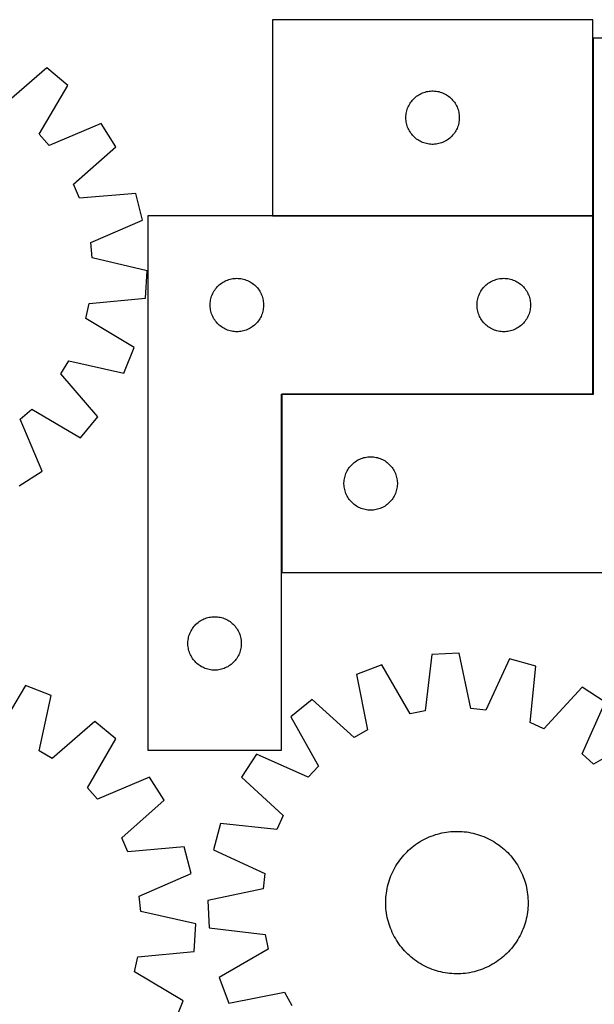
# Model space of a CAD drawing. Header units: millimetres. Extents: x 7 to 1493, y 8 to 2993.
# Tile 6 of 11: x 317 to 640, y 2440 to 2993. Entities that reach past the tile are written whole.
import ezdxf

# ---------------------------------------------------------------- set-up
doc = ezdxf.new("R2010")
doc.units = ezdxf.units.MM
doc.layers.add('COMMON', color=5, linetype='CONTINUOUS', true_color=0x0000ff)
doc.layers.add('CUT', color=7, linetype='CONTINUOUS', true_color=0x000000)

msp = doc.modelspace()

# ---------------------------------------------------------------- linework, layer by layer
at = {"layer": 'COMMON'}
for p, q in [((639.389622, 2882.733747), (639.389622, 2982.333745)), ((459.289621, 2882.633746), (639.289621, 2882.633746)), ((639.389621, 2882.533746), (639.389621, 2782.533746)), ((464.389621, 2782.333745), (464.389621, 2682.333745)), ((639.289621, 2782.433746), (464.489622, 2782.433746))]:
    msp.add_line(p, q, dxfattribs=at)
at = {"layer": 'CUT'}
for p, q in [((639.289621, 2992.733747), (459.289621, 2992.733747)), ((459.289621, 2992.733747), (459.289621, 2882.733747)), ((639.289621, 2882.733747), (639.289621, 2992.733747)), ((714.489622, 2982.333745), (639.489622, 2982.333745)), ((639.489622, 2982.333745), (639.489622, 2782.333745)), ((332.456274, 2965.720567), (308.445918, 2944.924472)), ((344.279347, 2955.874477), (332.456274, 2965.720567)), ((328.171595, 2928.497203), (344.279347, 2955.874477)), ((544.361485, 2951.901086), (545.097337, 2952.135995)), ((545.097337, 2952.135995), (545.844305, 2952.332713)), ((545.844305, 2952.332713), (546.60041, 2952.490717)), ((546.60041, 2952.490717), (547.363646, 2952.609587)), ((547.363646, 2952.609587), (548.131989, 2952.68901)), ((548.131989, 2952.68901), (548.903402, 2952.728774)), ((548.903402, 2952.728774), (549.67584, 2952.728774)), ((549.67584, 2952.728774), (550.447253, 2952.68901)), ((550.447253, 2952.68901), (551.215596, 2952.609587)), ((551.215596, 2952.609587), (551.978832, 2952.490717)), ((551.978832, 2952.490717), (552.734937, 2952.332713)), ((552.734937, 2952.332713), (553.481906, 2952.135995)), ((553.481906, 2952.135995), (554.217757, 2951.901086)), ((537.064196, 2946.425064), (537.527824, 2947.04289)), ((537.527824, 2947.04289), (538.022642, 2947.636029)), ((538.022642, 2947.636029), (538.547338, 2948.20291)), ((538.547338, 2948.20291), (539.100521, 2948.742028)), ((539.100521, 2948.742028), (539.680723, 2949.251954)), ((539.680723, 2949.251954), (540.286407, 2949.731336)), ((540.286407, 2949.731336), (540.915965, 2950.178903)), ((540.915965, 2950.178903), (541.567729, 2950.593467)), ((541.567729, 2950.593467), (542.23997, 2950.973929)), ((542.23997, 2950.973929), (542.930905, 2951.319281)), ((542.930905, 2951.319281), (543.638703, 2951.628607)), ((543.638703, 2951.628607), (544.361485, 2951.901086)), ((554.217757, 2951.901086), (554.940539, 2951.628607)), ((554.940539, 2951.628607), (555.648337, 2951.319281)), ((555.648337, 2951.319281), (556.339272, 2950.973929)), ((556.339272, 2950.973929), (557.011513, 2950.593467)), ((557.011513, 2950.593467), (557.663277, 2950.178903)), ((557.663277, 2950.178903), (558.292835, 2949.731336)), ((558.292835, 2949.731336), (558.898519, 2949.251954)), ((558.898519, 2949.251954), (559.478721, 2948.742028)), ((559.478721, 2948.742028), (560.031904, 2948.20291)), ((560.031904, 2948.20291), (560.5566, 2947.636029)), ((560.5566, 2947.636029), (561.051418, 2947.04289)), ((561.051418, 2947.04289), (561.515046, 2946.425064)), ((534.606786, 2940.802028), (534.784205, 2941.553814)), ((534.784205, 2941.553814), (535.00009, 2942.29547)), ((535.00009, 2942.29547), (535.253869, 2943.025029)), ((535.253869, 2943.025029), (535.544867, 2943.740556)), ((535.544867, 2943.740556), (535.872315, 2944.440154)), ((535.872315, 2944.440154), (536.235342, 2945.121968)), ((536.235342, 2945.121968), (536.632988, 2945.78419)), ((536.632988, 2945.78419), (537.064196, 2946.425064)), ((561.515046, 2946.425064), (561.946254, 2945.78419)), ((561.946254, 2945.78419), (562.3439, 2945.121968)), ((562.3439, 2945.121968), (562.706927, 2944.440154)), ((562.706927, 2944.440154), (563.034375, 2943.740556)), ((563.034375, 2943.740556), (563.325373, 2943.025029)), ((563.325373, 2943.025029), (563.579152, 2942.29547)), ((563.579152, 2942.29547), (563.795037, 2941.553814)), ((563.795037, 2941.553814), (563.972456, 2940.802028)), ((534.289621, 2937.733747), (534.30951, 2938.505929)), ((534.30951, 2936.961566), (534.289621, 2937.733747)), ((534.30951, 2938.505929), (534.369123, 2939.276062)), ((534.369123, 2936.191432), (534.30951, 2936.961566)), ((534.369123, 2939.276062), (534.468303, 2940.042106)), ((534.468303, 2935.425389), (534.369123, 2936.191432)), ((534.468303, 2940.042106), (534.606786, 2940.802028)), ((563.972456, 2940.802028), (564.110939, 2940.042106)), ((564.110939, 2940.042106), (564.210119, 2939.276062)), ((564.210119, 2936.191432), (564.110939, 2935.425389)), ((564.210119, 2939.276062), (564.269732, 2938.505929)), ((564.269732, 2936.961566), (564.210119, 2936.191432)), ((564.269732, 2938.505929), (564.289621, 2937.733747)), ((564.289621, 2937.733747), (564.269732, 2936.961566)), ((363.082434, 2934.405668), (333.820882, 2922.047015)), ((371.284236, 2921.38795), (363.082434, 2934.405668)), ((534.606786, 2934.665466), (534.468303, 2935.425389)), ((534.784205, 2933.913681), (534.606786, 2934.665466)), ((535.00009, 2933.172025), (534.784205, 2933.913681)), ((535.253869, 2932.442466), (535.00009, 2933.172025)), ((535.544867, 2931.726939), (535.253869, 2932.442466)), ((535.872315, 2931.02734), (535.544867, 2931.726939)), ((536.235342, 2930.345526), (535.872315, 2931.02734)), ((536.632988, 2929.683304), (536.235342, 2930.345526)), ((562.3439, 2930.345526), (561.946254, 2929.683304)), ((562.706927, 2931.02734), (562.3439, 2930.345526)), ((563.034375, 2931.726939), (562.706927, 2931.02734)), ((563.325373, 2932.442466), (563.034375, 2931.726939)), ((563.579152, 2933.172025), (563.325373, 2932.442466)), ((563.795037, 2933.913681), (563.579152, 2933.172025)), ((563.972456, 2934.665466), (563.795037, 2933.913681)), ((564.110939, 2935.425389), (563.972456, 2934.665466)), ((333.820882, 2922.047015), (328.171595, 2928.497203)), ((537.064196, 2929.042431), (536.632988, 2929.683304)), ((537.527824, 2928.424605), (537.064196, 2929.042431)), ((538.022642, 2927.831466), (537.527824, 2928.424605)), ((538.547338, 2927.264585), (538.022642, 2927.831466)), ((539.100521, 2926.725467), (538.547338, 2927.264585)), ((539.680723, 2926.215541), (539.100521, 2926.725467)), ((540.286407, 2925.736159), (539.680723, 2926.215541)), ((540.915965, 2925.288592), (540.286407, 2925.736159)), ((541.567729, 2924.874028), (540.915965, 2925.288592)), ((542.23997, 2924.493565), (541.567729, 2924.874028)), ((542.930905, 2924.148213), (542.23997, 2924.493565)), ((556.339272, 2924.493565), (555.648337, 2924.148213)), ((557.011513, 2924.874028), (556.339272, 2924.493565)), ((557.663277, 2925.288592), (557.011513, 2924.874028)), ((558.292835, 2925.736159), (557.663277, 2925.288592)), ((558.898519, 2926.215541), (558.292835, 2925.736159)), ((559.478721, 2926.725467), (558.898519, 2926.215541)), ((560.031904, 2927.264585), (559.478721, 2926.725467)), ((560.5566, 2927.831466), (560.031904, 2927.264585)), ((561.051418, 2928.424605), (560.5566, 2927.831466)), ((561.515046, 2929.042431), (561.051418, 2928.424605)), ((561.946254, 2929.683304), (561.515046, 2929.042431)), ((347.504811, 2900.328185), (371.284236, 2921.38795)), ((543.638703, 2923.838888), (542.930905, 2924.148213)), ((544.361485, 2923.566409), (543.638703, 2923.838888)), ((545.097337, 2923.331499), (544.361485, 2923.566409)), ((545.844305, 2923.134782), (545.097337, 2923.331499)), ((546.60041, 2922.976778), (545.844305, 2923.134782)), ((547.363646, 2922.857907), (546.60041, 2922.976778)), ((548.131989, 2922.778484), (547.363646, 2922.857907)), ((548.903402, 2922.73872), (548.131989, 2922.778484)), ((549.67584, 2922.73872), (548.903402, 2922.73872)), ((550.447253, 2922.778484), (549.67584, 2922.73872)), ((551.215596, 2922.857907), (550.447253, 2922.778484)), ((551.978832, 2922.976778), (551.215596, 2922.857907)), ((552.734937, 2923.134782), (551.978832, 2922.976778)), ((553.481906, 2923.331499), (552.734937, 2923.134782)), ((554.217757, 2923.566409), (553.481906, 2923.331499)), ((554.940539, 2923.838888), (554.217757, 2923.566409)), ((555.648337, 2924.148213), (554.940539, 2923.838888)), ((350.884384, 2892.447965), (347.504811, 2900.328185)), ((382.532808, 2895.159426), (350.884384, 2892.447965)), ((386.310489, 2880.244344), (382.532808, 2895.159426)), ((357.187087, 2867.563564), (386.310489, 2880.244344)), ((389.289621, 2882.533746), (389.289621, 2582.533746)), ((639.289621, 2882.533746), (389.289621, 2882.533746)), ((459.289621, 2882.733747), (639.289621, 2882.733747)), ((639.289621, 2782.533746), (639.289621, 2882.533746)), ((357.96613, 2859.024684), (357.187087, 2867.563564)), ((388.903457, 2851.823536), (357.96613, 2859.024684)), ((387.887231, 2836.471082), (388.903457, 2851.823536)), ((434.727899, 2846.823277), (435.469554, 2847.039162)), ((435.469554, 2847.039162), (436.22134, 2847.216582)), ((436.22134, 2847.216582), (436.981262, 2847.355065)), ((436.981262, 2847.355065), (437.747306, 2847.454245)), ((437.747306, 2847.454245), (438.51744, 2847.513858)), ((438.51744, 2847.513858), (439.289621, 2847.533746)), ((439.289621, 2847.533746), (440.061802, 2847.513858)), ((440.061802, 2847.513858), (440.831936, 2847.454245)), ((440.831936, 2847.454245), (441.59798, 2847.355065)), ((441.59798, 2847.355065), (442.357902, 2847.216582)), ((442.357902, 2847.216582), (443.109688, 2847.039162)), ((443.109688, 2847.039162), (443.851344, 2846.823277)), ((584.727899, 2846.823277), (585.469554, 2847.039162)), ((585.469554, 2847.039162), (586.22134, 2847.216582)), ((586.22134, 2847.216582), (586.981262, 2847.355065)), ((586.981262, 2847.355065), (587.747306, 2847.454245)), ((587.747306, 2847.454245), (588.51744, 2847.513858)), ((588.51744, 2847.513858), (589.289621, 2847.533746)), ((589.289621, 2847.533746), (590.061802, 2847.513858)), ((590.061802, 2847.513858), (590.831936, 2847.454245)), ((590.831936, 2847.454245), (591.59798, 2847.355065)), ((591.59798, 2847.355065), (592.357902, 2847.216582)), ((592.357902, 2847.216582), (593.109688, 2847.039162)), ((593.109688, 2847.039162), (593.851344, 2846.823277)), ((426.844466, 2840.907402), (427.292032, 2841.536961)), ((427.292032, 2841.536961), (427.771414, 2842.142644)), ((427.771414, 2842.142644), (428.281341, 2842.722846)), ((428.281341, 2842.722846), (428.820459, 2843.276029)), ((428.820459, 2843.276029), (429.387339, 2843.800725)), ((429.387339, 2843.800725), (429.980479, 2844.295543)), ((429.980479, 2844.295543), (430.598305, 2844.759171)), ((430.598305, 2844.759171), (431.239178, 2845.19038)), ((431.239178, 2845.19038), (431.9014, 2845.588025)), ((431.9014, 2845.588025), (432.583214, 2845.951053)), ((432.583214, 2845.951053), (433.282812, 2846.2785)), ((433.282812, 2846.2785), (433.99834, 2846.569499)), ((433.99834, 2846.569499), (434.727899, 2846.823277)), ((443.851344, 2846.823277), (444.580902, 2846.569499)), ((444.580902, 2846.569499), (445.29643, 2846.2785)), ((445.29643, 2846.2785), (445.996028, 2845.951053)), ((445.996028, 2845.951053), (446.677842, 2845.588025)), ((446.677842, 2845.588025), (447.340064, 2845.19038)), ((447.340064, 2845.19038), (447.980938, 2844.759171)), ((447.980938, 2844.759171), (448.598763, 2844.295543)), ((448.598763, 2844.295543), (449.191903, 2843.800725)), ((449.191903, 2843.800725), (449.758783, 2843.276029)), ((449.758783, 2843.276029), (450.297902, 2842.722846)), ((450.297902, 2842.722846), (450.807828, 2842.142644)), ((450.807828, 2842.142644), (451.28721, 2841.536961)), ((451.28721, 2841.536961), (451.734776, 2840.907402)), ((576.844466, 2840.907402), (577.292032, 2841.536961)), ((577.292032, 2841.536961), (577.771414, 2842.142644)), ((577.771414, 2842.142644), (578.281341, 2842.722846)), ((578.281341, 2842.722846), (578.820459, 2843.276029)), ((578.820459, 2843.276029), (579.387339, 2843.800725)), ((579.387339, 2843.800725), (579.980479, 2844.295543)), ((579.980479, 2844.295543), (580.598305, 2844.759171)), ((580.598305, 2844.759171), (581.239178, 2845.19038)), ((581.239178, 2845.19038), (581.9014, 2845.588025)), ((581.9014, 2845.588025), (582.583214, 2845.951053)), ((582.583214, 2845.951053), (583.282812, 2846.2785)), ((583.282812, 2846.2785), (583.99834, 2846.569499)), ((583.99834, 2846.569499), (584.727899, 2846.823277)), ((593.851344, 2846.823277), (594.580902, 2846.569499)), ((594.580902, 2846.569499), (595.29643, 2846.2785)), ((595.29643, 2846.2785), (595.996028, 2845.951053)), ((595.996028, 2845.951053), (596.677842, 2845.588025)), ((596.677842, 2845.588025), (597.340064, 2845.19038)), ((597.340064, 2845.19038), (597.980938, 2844.759171)), ((597.980938, 2844.759171), (598.598763, 2844.295543)), ((598.598763, 2844.295543), (599.191903, 2843.800725)), ((599.191903, 2843.800725), (599.758783, 2843.276029)), ((599.758783, 2843.276029), (600.297902, 2842.722846)), ((600.297902, 2842.722846), (600.807828, 2842.142644)), ((600.807828, 2842.142644), (601.28721, 2841.536961)), ((601.28721, 2841.536961), (601.734776, 2840.907402)), ((356.270653, 2833.41057), (387.887231, 2836.471082)), ((424.532652, 2835.222958), (424.690655, 2835.979063)), ((424.690655, 2835.979063), (424.887373, 2836.726031)), ((424.887373, 2836.726031), (425.122283, 2837.461882)), ((425.122283, 2837.461882), (425.394762, 2838.184665)), ((425.394762, 2838.184665), (425.704087, 2838.892462)), ((425.704087, 2838.892462), (426.049439, 2839.583398)), ((426.049439, 2839.583398), (426.429902, 2840.255638)), ((426.429902, 2840.255638), (426.844466, 2840.907402)), ((451.734776, 2840.907402), (452.14934, 2840.255638)), ((452.14934, 2840.255638), (452.529803, 2839.583398)), ((452.529803, 2839.583398), (452.875155, 2838.892462)), ((452.875155, 2838.892462), (453.184481, 2838.184665)), ((453.184481, 2838.184665), (453.456959, 2837.461882)), ((453.456959, 2837.461882), (453.691869, 2836.726031)), ((453.691869, 2836.726031), (453.888587, 2835.979063)), ((453.888587, 2835.979063), (454.04659, 2835.222958)), ((574.532652, 2835.222958), (574.690655, 2835.979063)), ((574.690655, 2835.979063), (574.887373, 2836.726031)), ((574.887373, 2836.726031), (575.122283, 2837.461882)), ((575.122283, 2837.461882), (575.394762, 2838.184665)), ((575.394762, 2838.184665), (575.704087, 2838.892462)), ((575.704087, 2838.892462), (576.049439, 2839.583398)), ((576.049439, 2839.583398), (576.429902, 2840.255638)), ((576.429902, 2840.255638), (576.844466, 2840.907402)), ((601.734776, 2840.907402), (602.14934, 2840.255638)), ((602.14934, 2840.255638), (602.529803, 2839.583398)), ((602.529803, 2839.583398), (602.875155, 2838.892462)), ((602.875155, 2838.892462), (603.184481, 2838.184665)), ((603.184481, 2838.184665), (603.456959, 2837.461882)), ((603.456959, 2837.461882), (603.691869, 2836.726031)), ((603.691869, 2836.726031), (603.888587, 2835.979063)), ((603.888587, 2835.979063), (604.04659, 2835.222958)), ((354.372908, 2825.048875), (356.270653, 2833.41057)), ((424.294594, 2832.919965), (424.334358, 2833.691378)), ((424.294594, 2832.147528), (424.294594, 2832.919965)), ((424.334358, 2831.376114), (424.294594, 2832.147528)), ((424.334358, 2833.691378), (424.413781, 2834.459722)), ((424.413781, 2830.607771), (424.334358, 2831.376114)), ((424.413781, 2834.459722), (424.532652, 2835.222958)), ((424.532652, 2829.844535), (424.413781, 2830.607771)), ((454.04659, 2835.222958), (454.165461, 2834.459722)), ((454.165461, 2830.607771), (454.04659, 2829.844535)), ((454.165461, 2834.459722), (454.244884, 2833.691378)), ((454.244884, 2831.376114), (454.165461, 2830.607771)), ((454.244884, 2833.691378), (454.284648, 2832.919965)), ((454.284648, 2832.147528), (454.244884, 2831.376114)), ((454.284648, 2832.919965), (454.284648, 2832.147528)), ((574.294594, 2832.919965), (574.334358, 2833.691378)), ((574.294594, 2832.147528), (574.294594, 2832.919965)), ((574.334358, 2831.376114), (574.294594, 2832.147528)), ((574.334358, 2833.691378), (574.413781, 2834.459722)), ((574.413781, 2830.607771), (574.334358, 2831.376114)), ((574.413781, 2834.459722), (574.532652, 2835.222958)), ((574.532652, 2829.844535), (574.413781, 2830.607771)), ((604.04659, 2835.222958), (604.165461, 2834.459722)), ((604.165461, 2830.607771), (604.04659, 2829.844535)), ((604.165461, 2834.459722), (604.244884, 2833.691378)), ((604.244884, 2831.376114), (604.165461, 2830.607771)), ((604.244884, 2833.691378), (604.284648, 2832.919965)), ((604.284648, 2832.147528), (604.244884, 2831.376114)), ((604.284648, 2832.919965), (604.284648, 2832.147528)), ((381.570778, 2808.640016), (354.372908, 2825.048875)), ((424.690655, 2829.08843), (424.532652, 2829.844535)), ((424.887373, 2828.341462), (424.690655, 2829.08843)), ((425.122283, 2827.605611), (424.887373, 2828.341462)), ((425.394762, 2826.882828), (425.122283, 2827.605611)), ((425.704087, 2826.175031), (425.394762, 2826.882828)), ((426.049439, 2825.484095), (425.704087, 2826.175031)), ((426.429902, 2824.811854), (426.049439, 2825.484095)), ((452.529803, 2825.484095), (452.14934, 2824.811854)), ((452.875155, 2826.175031), (452.529803, 2825.484095)), ((453.184481, 2826.882828), (452.875155, 2826.175031)), ((453.456959, 2827.605611), (453.184481, 2826.882828)), ((453.691869, 2828.341462), (453.456959, 2827.605611)), ((453.888587, 2829.08843), (453.691869, 2828.341462)), ((454.04659, 2829.844535), (453.888587, 2829.08843)), ((574.690655, 2829.08843), (574.532652, 2829.844535)), ((574.887373, 2828.341462), (574.690655, 2829.08843)), ((575.122283, 2827.605611), (574.887373, 2828.341462)), ((575.394762, 2826.882828), (575.122283, 2827.605611)), ((575.704087, 2826.175031), (575.394762, 2826.882828)), ((576.049439, 2825.484095), (575.704087, 2826.175031)), ((576.429902, 2824.811854), (576.049439, 2825.484095)), ((602.529803, 2825.484095), (602.14934, 2824.811854)), ((602.875155, 2826.175031), (602.529803, 2825.484095)), ((603.184481, 2826.882828), (602.875155, 2826.175031)), ((603.456959, 2827.605611), (603.184481, 2826.882828)), ((603.691869, 2828.341462), (603.456959, 2827.605611)), ((603.888587, 2829.08843), (603.691869, 2828.341462)), ((604.04659, 2829.844535), (603.888587, 2829.08843)), ((426.844466, 2824.160091), (426.429902, 2824.811854)), ((427.292032, 2823.530532), (426.844466, 2824.160091)), ((427.771414, 2822.924849), (427.292032, 2823.530532)), ((428.281341, 2822.344646), (427.771414, 2822.924849)), ((428.820459, 2821.791464), (428.281341, 2822.344646)), ((429.387339, 2821.266767), (428.820459, 2821.791464)), ((429.980479, 2820.771949), (429.387339, 2821.266767)), ((430.598305, 2820.308321), (429.980479, 2820.771949)), ((431.239178, 2819.877113), (430.598305, 2820.308321)), ((431.9014, 2819.479468), (431.239178, 2819.877113)), ((432.583214, 2819.11644), (431.9014, 2819.479468)), ((446.677842, 2819.479468), (445.996028, 2819.11644)), ((447.340064, 2819.877113), (446.677842, 2819.479468)), ((447.980938, 2820.308321), (447.340064, 2819.877113)), ((448.598763, 2820.771949), (447.980938, 2820.308321)), ((449.191903, 2821.266767), (448.598763, 2820.771949)), ((449.758783, 2821.791464), (449.191903, 2821.266767)), ((450.297902, 2822.344646), (449.758783, 2821.791464)), ((450.807828, 2822.924849), (450.297902, 2822.344646)), ((451.28721, 2823.530532), (450.807828, 2822.924849)), ((451.734776, 2824.160091), (451.28721, 2823.530532)), ((452.14934, 2824.811854), (451.734776, 2824.160091)), ((576.844466, 2824.160091), (576.429902, 2824.811854)), ((577.292032, 2823.530532), (576.844466, 2824.160091)), ((577.771414, 2822.924849), (577.292032, 2823.530532)), ((578.281341, 2822.344646), (577.771414, 2822.924849)), ((578.820459, 2821.791464), (578.281341, 2822.344646)), ((579.387339, 2821.266767), (578.820459, 2821.791464)), ((579.980479, 2820.771949), (579.387339, 2821.266767)), ((580.598305, 2820.308321), (579.980479, 2820.771949)), ((581.239178, 2819.877113), (580.598305, 2820.308321)), ((581.9014, 2819.479468), (581.239178, 2819.877113)), ((582.583214, 2819.11644), (581.9014, 2819.479468)), ((596.677842, 2819.479468), (595.996028, 2819.11644)), ((597.340064, 2819.877113), (596.677842, 2819.479468)), ((597.980938, 2820.308321), (597.340064, 2819.877113)), ((598.598763, 2820.771949), (597.980938, 2820.308321)), ((599.191903, 2821.266767), (598.598763, 2820.771949)), ((599.758783, 2821.791464), (599.191903, 2821.266767)), ((600.297902, 2822.344646), (599.758783, 2821.791464)), ((600.807828, 2822.924849), (600.297902, 2822.344646)), ((601.28721, 2823.530532), (600.807828, 2822.924849)), ((601.734776, 2824.160091), (601.28721, 2823.530532)), ((602.14934, 2824.811854), (601.734776, 2824.160091)), ((433.282812, 2818.788993), (432.583214, 2819.11644)), ((433.99834, 2818.497994), (433.282812, 2818.788993)), ((434.727899, 2818.244216), (433.99834, 2818.497994)), ((435.469554, 2818.02833), (434.727899, 2818.244216)), ((436.22134, 2817.850911), (435.469554, 2818.02833)), ((436.981262, 2817.712428), (436.22134, 2817.850911)), ((437.747306, 2817.613248), (436.981262, 2817.712428)), ((438.51744, 2817.553635), (437.747306, 2817.613248)), ((439.289621, 2817.533746), (438.51744, 2817.553635)), ((440.061802, 2817.553635), (439.289621, 2817.533746)), ((440.831936, 2817.613248), (440.061802, 2817.553635)), ((441.59798, 2817.712428), (440.831936, 2817.613248)), ((442.357902, 2817.850911), (441.59798, 2817.712428)), ((443.109688, 2818.02833), (442.357902, 2817.850911)), ((443.851344, 2818.244216), (443.109688, 2818.02833)), ((444.580902, 2818.497994), (443.851344, 2818.244216)), ((445.29643, 2818.788993), (444.580902, 2818.497994)), ((445.996028, 2819.11644), (445.29643, 2818.788993)), ((583.282812, 2818.788993), (582.583214, 2819.11644)), ((583.99834, 2818.497994), (583.282812, 2818.788993)), ((584.727899, 2818.244216), (583.99834, 2818.497994)), ((585.469554, 2818.02833), (584.727899, 2818.244216)), ((586.22134, 2817.850911), (585.469554, 2818.02833)), ((586.981262, 2817.712428), (586.22134, 2817.850911)), ((587.747306, 2817.613248), (586.981262, 2817.712428)), ((588.51744, 2817.553635), (587.747306, 2817.613248)), ((589.289621, 2817.533746), (588.51744, 2817.553635)), ((590.061802, 2817.553635), (589.289621, 2817.533746)), ((590.831936, 2817.613248), (590.061802, 2817.553635)), ((591.59798, 2817.712428), (590.831936, 2817.613248)), ((592.357902, 2817.850911), (591.59798, 2817.712428)), ((593.109688, 2818.02833), (592.357902, 2817.850911)), ((593.851344, 2818.244216), (593.109688, 2818.02833)), ((594.580902, 2818.497994), (593.851344, 2818.244216)), ((595.29643, 2818.788993), (594.580902, 2818.497994)), ((595.996028, 2819.11644), (595.29643, 2818.788993)), ((375.86012, 2794.352996), (381.570778, 2808.640016)), ((340.456449, 2793.846327), (344.845217, 2801.212336)), ((344.845217, 2801.212336), (375.86012, 2794.352996)), ((361.252544, 2769.835971), (340.456449, 2793.846327)), ((464.289621, 2582.533746), (464.289621, 2782.533746)), ((464.289621, 2782.533746), (639.289621, 2782.533746)), ((639.489622, 2782.333745), (464.489622, 2782.333745)), ((464.489622, 2782.333745), (464.489622, 2682.333745)), ((317.578992, 2768.471363), (324.029181, 2774.120649)), ((324.029181, 2774.120649), (351.406454, 2758.012898)), ((351.406454, 2758.012898), (361.252544, 2769.835971)), ((329.937646, 2739.20981), (317.578992, 2768.471363)), ((502.971415, 2741.942643), (503.481342, 2742.522845)), ((503.481342, 2742.522845), (504.02046, 2743.076028)), ((504.02046, 2743.076028), (504.58734, 2743.600724)), ((504.58734, 2743.600724), (505.18048, 2744.095542)), ((505.18048, 2744.095542), (505.798306, 2744.55917)), ((505.798306, 2744.55917), (506.439179, 2744.990379)), ((506.439179, 2744.990379), (507.101401, 2745.388024)), ((507.101401, 2745.388024), (507.783215, 2745.751052)), ((507.783215, 2745.751052), (508.482813, 2746.078499)), ((508.482813, 2746.078499), (509.198341, 2746.369498)), ((509.198341, 2746.369498), (509.9279, 2746.623276)), ((509.9279, 2746.623276), (510.669555, 2746.839161)), ((510.669555, 2746.839161), (511.421341, 2747.016581)), ((511.421341, 2747.016581), (512.181263, 2747.155064)), ((512.181263, 2747.155064), (512.947307, 2747.254244)), ((512.947307, 2747.254244), (513.717441, 2747.313857)), ((513.717441, 2747.313857), (514.489622, 2747.333745)), ((514.489622, 2747.333745), (515.261803, 2747.313857)), ((515.261803, 2747.313857), (516.031937, 2747.254244)), ((516.031937, 2747.254244), (516.797981, 2747.155064)), ((516.797981, 2747.155064), (517.557903, 2747.016581)), ((517.557903, 2747.016581), (518.309689, 2746.839161)), ((518.309689, 2746.839161), (519.051345, 2746.623276)), ((519.051345, 2746.623276), (519.780903, 2746.369498)), ((519.780903, 2746.369498), (520.496431, 2746.078499)), ((520.496431, 2746.078499), (521.196029, 2745.751052)), ((521.196029, 2745.751052), (521.877843, 2745.388024)), ((521.877843, 2745.388024), (522.540065, 2744.990379)), ((522.540065, 2744.990379), (523.180939, 2744.55917)), ((523.180939, 2744.55917), (523.798764, 2744.095542)), ((523.798764, 2744.095542), (524.391904, 2743.600724)), ((524.391904, 2743.600724), (524.958784, 2743.076028)), ((524.958784, 2743.076028), (525.497903, 2742.522845)), ((525.497903, 2742.522845), (526.007829, 2741.942643)), ((316.919927, 2731.008009), (329.937646, 2739.20981)), ((499.890656, 2735.779062), (500.087374, 2736.52603)), ((500.087374, 2736.52603), (500.322284, 2737.261881)), ((500.322284, 2737.261881), (500.594763, 2737.984664)), ((500.594763, 2737.984664), (500.904088, 2738.692461)), ((500.904088, 2738.692461), (501.24944, 2739.383397)), ((501.24944, 2739.383397), (501.629903, 2740.055637)), ((501.629903, 2740.055637), (502.044467, 2740.707401)), ((502.044467, 2740.707401), (502.492033, 2741.33696)), ((502.492033, 2741.33696), (502.971415, 2741.942643)), ((526.007829, 2741.942643), (526.487211, 2741.33696)), ((526.487211, 2741.33696), (526.934777, 2740.707401)), ((526.934777, 2740.707401), (527.349341, 2740.055637)), ((527.349341, 2740.055637), (527.729804, 2739.383397)), ((527.729804, 2739.383397), (528.075156, 2738.692461)), ((528.075156, 2738.692461), (528.384482, 2737.984664)), ((528.384482, 2737.984664), (528.65696, 2737.261881)), ((528.65696, 2737.261881), (528.89187, 2736.52603)), ((528.89187, 2736.52603), (529.088588, 2735.779062)), ((499.494595, 2732.719964), (499.534359, 2733.491377)), ((499.494595, 2731.947527), (499.494595, 2732.719964)), ((499.534359, 2731.176113), (499.494595, 2731.947527)), ((499.534359, 2733.491377), (499.613782, 2734.259721)), ((499.613782, 2730.40777), (499.534359, 2731.176113)), ((499.613782, 2734.259721), (499.732653, 2735.022957)), ((499.732653, 2735.022957), (499.890656, 2735.779062)), ((529.088588, 2735.779062), (529.246591, 2735.022957)), ((529.246591, 2735.022957), (529.365462, 2734.259721)), ((529.365462, 2734.259721), (529.444885, 2733.491377)), ((529.444885, 2731.176113), (529.365462, 2730.40777)), ((529.444885, 2733.491377), (529.484649, 2732.719964)), ((529.484649, 2731.947527), (529.444885, 2731.176113)), ((529.484649, 2732.719964), (529.484649, 2731.947527)), ((499.732653, 2729.644534), (499.613782, 2730.40777)), ((499.890656, 2728.888429), (499.732653, 2729.644534)), ((500.087374, 2728.141461), (499.890656, 2728.888429)), ((500.322284, 2727.40561), (500.087374, 2728.141461)), ((500.594763, 2726.682827), (500.322284, 2727.40561)), ((500.904088, 2725.97503), (500.594763, 2726.682827)), ((501.24944, 2725.284094), (500.904088, 2725.97503)), ((528.075156, 2725.97503), (527.729804, 2725.284094)), ((528.384482, 2726.682827), (528.075156, 2725.97503)), ((528.65696, 2727.40561), (528.384482, 2726.682827)), ((528.89187, 2728.141461), (528.65696, 2727.40561)), ((529.088588, 2728.888429), (528.89187, 2728.141461)), ((529.246591, 2729.644534), (529.088588, 2728.888429)), ((529.365462, 2730.40777), (529.246591, 2729.644534)), ((501.629903, 2724.611853), (501.24944, 2725.284094)), ((502.044467, 2723.96009), (501.629903, 2724.611853)), ((502.492033, 2723.330531), (502.044467, 2723.96009)), ((502.971415, 2722.724848), (502.492033, 2723.330531)), ((503.481342, 2722.144645), (502.971415, 2722.724848)), ((504.02046, 2721.591463), (503.481342, 2722.144645)), ((504.58734, 2721.066766), (504.02046, 2721.591463)), ((505.18048, 2720.571948), (504.58734, 2721.066766)), ((505.798306, 2720.10832), (505.18048, 2720.571948)), ((506.439179, 2719.677112), (505.798306, 2720.10832)), ((523.180939, 2720.10832), (522.540065, 2719.677112)), ((523.798764, 2720.571948), (523.180939, 2720.10832)), ((524.391904, 2721.066766), (523.798764, 2720.571948)), ((524.958784, 2721.591463), (524.391904, 2721.066766)), ((525.497903, 2722.144645), (524.958784, 2721.591463)), ((526.007829, 2722.724848), (525.497903, 2722.144645)), ((526.487211, 2723.330531), (526.007829, 2722.724848)), ((526.934777, 2723.96009), (526.487211, 2723.330531)), ((527.349341, 2724.611853), (526.934777, 2723.96009)), ((527.729804, 2725.284094), (527.349341, 2724.611853)), ((507.101401, 2719.279467), (506.439179, 2719.677112)), ((507.783215, 2718.916439), (507.101401, 2719.279467)), ((508.482813, 2718.588992), (507.783215, 2718.916439)), ((509.198341, 2718.297993), (508.482813, 2718.588992)), ((509.9279, 2718.044215), (509.198341, 2718.297993)), ((510.669555, 2717.828329), (509.9279, 2718.044215)), ((511.421341, 2717.65091), (510.669555, 2717.828329)), ((512.181263, 2717.512427), (511.421341, 2717.65091)), ((512.947307, 2717.413247), (512.181263, 2717.512427)), ((513.717441, 2717.353634), (512.947307, 2717.413247)), ((514.489622, 2717.333745), (513.717441, 2717.353634)), ((515.261803, 2717.353634), (514.489622, 2717.333745)), ((516.031937, 2717.413247), (515.261803, 2717.353634)), ((516.797981, 2717.512427), (516.031937, 2717.413247)), ((517.557903, 2717.65091), (516.797981, 2717.512427)), ((518.309689, 2717.828329), (517.557903, 2717.65091)), ((519.051345, 2718.044215), (518.309689, 2717.828329)), ((519.780903, 2718.297993), (519.051345, 2718.044215)), ((520.496431, 2718.588992), (519.780903, 2718.297993)), ((521.196029, 2718.916439), (520.496431, 2718.588992)), ((521.877843, 2719.279467), (521.196029, 2718.916439)), ((522.540065, 2719.677112), (521.877843, 2719.279467)), ((464.489622, 2682.333745), (714.489622, 2682.333745)), ((416.320459, 2653.276029), (416.887339, 2653.800725)), ((416.887339, 2653.800725), (417.480479, 2654.295543)), ((417.480479, 2654.295543), (418.098305, 2654.759171)), ((418.098305, 2654.759171), (418.739178, 2655.19038)), ((418.739178, 2655.19038), (419.4014, 2655.588025)), ((419.4014, 2655.588025), (420.083214, 2655.951053)), ((420.083214, 2655.951053), (420.782812, 2656.2785)), ((420.782812, 2656.2785), (421.49834, 2656.569499)), ((421.49834, 2656.569499), (422.227899, 2656.823277)), ((422.227899, 2656.823277), (422.969554, 2657.039162)), ((422.969554, 2657.039162), (423.72134, 2657.216582)), ((423.72134, 2657.216582), (424.481262, 2657.355065)), ((424.481262, 2657.355065), (425.247306, 2657.454245)), ((425.247306, 2657.454245), (426.01744, 2657.513858)), ((426.01744, 2657.513858), (426.789621, 2657.533746)), ((426.789621, 2657.533746), (427.561802, 2657.513858)), ((427.561802, 2657.513858), (428.331936, 2657.454245)), ((428.331936, 2657.454245), (429.09798, 2657.355065)), ((429.09798, 2657.355065), (429.857902, 2657.216582)), ((429.857902, 2657.216582), (430.609688, 2657.039162)), ((430.609688, 2657.039162), (431.351344, 2656.823277)), ((431.351344, 2656.823277), (432.080902, 2656.569499)), ((432.080902, 2656.569499), (432.79643, 2656.2785)), ((432.79643, 2656.2785), (433.496028, 2655.951053)), ((433.496028, 2655.951053), (434.177842, 2655.588025)), ((434.177842, 2655.588025), (434.840064, 2655.19038)), ((434.840064, 2655.19038), (435.480938, 2654.759171)), ((435.480938, 2654.759171), (436.098763, 2654.295543)), ((436.098763, 2654.295543), (436.691903, 2653.800725)), ((436.691903, 2653.800725), (437.258783, 2653.276029)), ((412.622283, 2647.461882), (412.894762, 2648.184665)), ((412.894762, 2648.184665), (413.204087, 2648.892462)), ((413.204087, 2648.892462), (413.549439, 2649.583398)), ((413.549439, 2649.583398), (413.929902, 2650.255638)), ((413.929902, 2650.255638), (414.344466, 2650.907402)), ((414.344466, 2650.907402), (414.792032, 2651.536961)), ((414.792032, 2651.536961), (415.271414, 2652.142644)), ((415.271414, 2652.142644), (415.781341, 2652.722846)), ((415.781341, 2652.722846), (416.320459, 2653.276029)), ((437.258783, 2653.276029), (437.797902, 2652.722846)), ((437.797902, 2652.722846), (438.307828, 2652.142644)), ((438.307828, 2652.142644), (438.78721, 2651.536961)), ((438.78721, 2651.536961), (439.234776, 2650.907402)), ((439.234776, 2650.907402), (439.64934, 2650.255638)), ((439.64934, 2650.255638), (440.029803, 2649.583398)), ((440.029803, 2649.583398), (440.375155, 2648.892462)), ((440.375155, 2648.892462), (440.684481, 2648.184665)), ((440.684481, 2648.184665), (440.956959, 2647.461882)), ((411.794594, 2642.919965), (411.834358, 2643.691378)), ((411.794594, 2642.147528), (411.794594, 2642.919965)), ((411.834358, 2643.691378), (411.913781, 2644.459722)), ((411.913781, 2644.459722), (412.032652, 2645.222958)), ((412.032652, 2645.222958), (412.190655, 2645.979063)), ((412.190655, 2645.979063), (412.387373, 2646.726031)), ((412.387373, 2646.726031), (412.622283, 2647.461882)), ((440.956959, 2647.461882), (441.191869, 2646.726031)), ((441.191869, 2646.726031), (441.388587, 2645.979063)), ((441.388587, 2645.979063), (441.54659, 2645.222958)), ((441.54659, 2645.222958), (441.665461, 2644.459722)), ((441.665461, 2644.459722), (441.744884, 2643.691378)), ((441.744884, 2643.691378), (441.784648, 2642.919965)), ((441.784648, 2642.919965), (441.784648, 2642.147528)), ((411.834358, 2641.376114), (411.794594, 2642.147528)), ((411.913781, 2640.607771), (411.834358, 2641.376114)), ((412.032652, 2639.844535), (411.913781, 2640.607771)), ((412.190655, 2639.08843), (412.032652, 2639.844535)), ((412.387373, 2638.341462), (412.190655, 2639.08843)), ((412.622283, 2637.605611), (412.387373, 2638.341462)), ((412.894762, 2636.882828), (412.622283, 2637.605611)), ((440.956959, 2637.605611), (440.684481, 2636.882828)), ((441.191869, 2638.341462), (440.956959, 2637.605611)), ((441.388587, 2639.08843), (441.191869, 2638.341462)), ((441.54659, 2639.844535), (441.388587, 2639.08843)), ((441.665461, 2640.607771), (441.54659, 2639.844535)), ((441.744884, 2641.376114), (441.665461, 2640.607771)), ((441.784648, 2642.147528), (441.744884, 2641.376114)), ((564.160731, 2637.025353), (548.791193, 2636.312706)), ((570.749118, 2605.951765), (564.160731, 2637.025353)), ((413.204087, 2636.175031), (412.894762, 2636.882828)), ((413.549439, 2635.484095), (413.204087, 2636.175031)), ((413.929902, 2634.811854), (413.549439, 2635.484095)), ((414.344466, 2634.160091), (413.929902, 2634.811854)), ((414.792032, 2633.530532), (414.344466, 2634.160091)), ((415.271414, 2632.924849), (414.792032, 2633.530532)), ((415.781341, 2632.344646), (415.271414, 2632.924849)), ((416.320459, 2631.791464), (415.781341, 2632.344646)), ((416.887339, 2631.266767), (416.320459, 2631.791464)), ((437.258783, 2631.791464), (436.691903, 2631.266767)), ((437.797902, 2632.344646), (437.258783, 2631.791464)), ((438.307828, 2632.924849), (437.797902, 2632.344646)), ((438.78721, 2633.530532), (438.307828, 2632.924849)), ((439.234776, 2634.160091), (438.78721, 2633.530532)), ((439.64934, 2634.811854), (439.234776, 2634.160091)), ((440.029803, 2635.484095), (439.64934, 2634.811854)), ((440.375155, 2636.175031), (440.029803, 2635.484095)), ((440.684481, 2636.882828), (440.375155, 2636.175031)), ((548.791193, 2636.312706), (545.106501, 2604.762781)), ((592.524749, 2633.871265), (579.270935, 2605.004136)), ((607.362268, 2629.799584), (592.524749, 2633.871265)), ((417.480479, 2630.771949), (416.887339, 2631.266767)), ((418.098305, 2630.308321), (417.480479, 2630.771949)), ((418.739178, 2629.877113), (418.098305, 2630.308321)), ((419.4014, 2629.479468), (418.739178, 2629.877113)), ((420.083214, 2629.11644), (419.4014, 2629.479468)), ((420.782812, 2628.788993), (420.083214, 2629.11644)), ((421.49834, 2628.497994), (420.782812, 2628.788993)), ((422.227899, 2628.244216), (421.49834, 2628.497994)), ((422.969554, 2628.02833), (422.227899, 2628.244216)), ((423.72134, 2627.850911), (422.969554, 2628.02833)), ((424.481262, 2627.712428), (423.72134, 2627.850911)), ((425.247306, 2627.613248), (424.481262, 2627.712428)), ((426.01744, 2627.553635), (425.247306, 2627.613248)), ((426.789621, 2627.533746), (426.01744, 2627.553635)), ((427.561802, 2627.553635), (426.789621, 2627.533746)), ((428.331936, 2627.613248), (427.561802, 2627.553635)), ((429.09798, 2627.712428), (428.331936, 2627.613248)), ((429.857902, 2627.850911), (429.09798, 2627.712428)), ((430.609688, 2628.02833), (429.857902, 2627.850911)), ((431.351344, 2628.244216), (430.609688, 2628.02833)), ((432.080902, 2628.497994), (431.351344, 2628.244216)), ((432.79643, 2628.788993), (432.080902, 2628.497994)), ((433.496028, 2629.11644), (432.79643, 2628.788993)), ((434.177842, 2629.479468), (433.496028, 2629.11644)), ((434.840064, 2629.877113), (434.177842, 2629.479468)), ((435.480938, 2630.308321), (434.840064, 2629.877113)), ((436.098763, 2630.771949), (435.480938, 2630.308321)), ((436.691903, 2631.266767), (436.098763, 2630.771949)), ((520.840742, 2630.547458), (506.443663, 2625.120243)), ((536.708937, 2603.030643), (520.840742, 2630.547458)), ((604.02593, 2598.210922), (607.362268, 2629.799584)), ((506.443663, 2625.120243), (512.688775, 2593.975848)), ((320.585582, 2618.934014), (304.259826, 2591.68618)), ((334.889968, 2613.266997), (320.585582, 2618.934014)), ((633.363386, 2618.034905), (611.837826, 2594.676287)), ((646.216486, 2609.577461), (633.363386, 2618.034905)), ((328.125339, 2582.231299), (334.889968, 2613.266997)), ((481.642764, 2611.000001), (469.62743, 2601.389471)), ((505.237478, 2589.733497), (481.642764, 2611.000001)), ((633.282007, 2580.565843), (646.216486, 2609.577461)), ((545.106501, 2604.762781), (536.708937, 2603.030643)), ((579.270935, 2605.004136), (570.749118, 2605.951765)), ((359.451471, 2598.734331), (335.504711, 2577.865037)), ((371.304546, 2588.924378), (359.451471, 2598.734331)), ((469.62743, 2601.389471), (485.191032, 2573.699237)), ((512.688775, 2593.975848), (505.237478, 2589.733497)), ((611.837826, 2594.676287), (604.02593, 2598.210922)), ((355.280443, 2561.498061), (371.304546, 2588.924378)), ((667.309533, 2590.353798), (639.619299, 2574.790196)), ((335.504711, 2577.865037), (328.125339, 2582.231299)), ((389.289621, 2582.533746), (464.289621, 2582.533746)), ((450.403767, 2580.296424), (441.946323, 2567.443324)), ((479.415386, 2567.361944), (450.403767, 2580.296424)), ((639.619299, 2574.790196), (633.282007, 2580.565843)), ((485.191032, 2573.699237), (479.415386, 2567.361944)), ((390.173083, 2567.51307), (360.949394, 2555.065148)), ((398.414585, 2554.520449), (390.173083, 2567.51307)), ((441.946323, 2567.443324), (465.304941, 2545.917764)), ((360.949394, 2555.065148), (355.280443, 2561.498061)), ((374.69956, 2533.388192), (398.414585, 2554.520449)), ((465.304941, 2545.917764), (461.770306, 2538.105867)), ((430.181644, 2541.442206), (426.109963, 2526.604687)), ((461.770306, 2538.105867), (430.181644, 2541.442206)), ((378.103173, 2525.518326), (374.69956, 2533.388192)), ((542.887341, 2531.634973), (543.984191, 2532.248102)), ((543.984191, 2532.248102), (545.099759, 2532.826475)), ((545.099759, 2532.826475), (546.232944, 2533.369521)), ((546.232944, 2533.369521), (547.382626, 2533.876706)), ((547.382626, 2533.876706), (548.547673, 2534.347528)), ((548.547673, 2534.347528), (549.726934, 2534.781523)), ((549.726934, 2534.781523), (550.919244, 2535.178262)), ((550.919244, 2535.178262), (552.123429, 2535.537353)), ((552.123429, 2535.537353), (553.338298, 2535.858444)), ((553.338298, 2535.858444), (554.562654, 2536.141216)), ((554.562654, 2536.141216), (555.795287, 2536.38539)), ((555.795287, 2536.38539), (557.034983, 2536.590726)), ((557.034983, 2536.590726), (558.280516, 2536.757021)), ((558.280516, 2536.757021), (559.530658, 2536.884111)), ((559.530658, 2536.884111), (560.784175, 2536.97187)), ((560.784175, 2536.97187), (562.03983, 2537.020212)), ((562.03983, 2537.020212), (563.296384, 2537.029089)), ((563.296384, 2537.029089), (564.552597, 2536.998492)), ((564.552597, 2536.998492), (565.807229, 2536.928452)), ((565.807229, 2536.928452), (567.059041, 2536.819037)), ((567.059041, 2536.819037), (568.3068, 2536.670356)), ((568.3068, 2536.670356), (569.549272, 2536.482555)), ((569.549272, 2536.482555), (570.785233, 2536.25582)), ((570.785233, 2536.25582), (572.013461, 2535.990374)), ((572.013461, 2535.990374), (573.232746, 2535.68648)), ((573.232746, 2535.68648), (574.441883, 2535.344437)), ((574.441883, 2535.344437), (575.63968, 2534.964583)), ((575.63968, 2534.964583), (576.824955, 2534.547293)), ((576.824955, 2534.547293), (577.996537, 2534.092978)), ((577.996537, 2534.092978), (579.153271, 2533.602087)), ((579.153271, 2533.602087), (580.294014, 2533.075105)), ((580.294014, 2533.075105), (581.417642, 2532.51255)), ((581.417642, 2532.51255), (582.523046, 2531.91498)), ((582.523046, 2531.91498), (583.609133, 2531.282982)), ((409.743172, 2528.326386), (378.103173, 2525.518326)), ((413.566366, 2513.422906), (409.743172, 2528.326386)), ((426.109963, 2526.604687), (454.977092, 2513.350873)), ((534.911905, 2525.558272), (535.821817, 2526.424913)), ((535.821817, 2526.424913), (536.758501, 2527.262546)), ((536.758501, 2527.262546), (537.721034, 2528.070343)), ((537.721034, 2528.070343), (538.708466, 2528.847508)), ((538.708466, 2528.847508), (539.719822, 2529.593274)), ((539.719822, 2529.593274), (540.754104, 2530.306904)), ((540.754104, 2530.306904), (541.810291, 2530.987694)), ((541.810291, 2530.987694), (542.887341, 2531.634973)), ((583.609133, 2531.282982), (584.674833, 2530.617182)), ((584.674833, 2530.617182), (585.719094, 2529.918236)), ((585.719094, 2529.918236), (586.740886, 2529.186834)), ((586.740886, 2529.186834), (587.739199, 2528.423697)), ((587.739199, 2528.423697), (588.713049, 2527.629579)), ((588.713049, 2527.629579), (589.661474, 2526.805264)), ((589.661474, 2526.805264), (590.583539, 2525.951564)), ((530.794394, 2520.820823), (531.557531, 2521.819136)), ((531.557531, 2521.819136), (532.351649, 2522.792986)), ((532.351649, 2522.792986), (533.175964, 2523.741412)), ((533.175964, 2523.741412), (534.029664, 2524.663477)), ((534.029664, 2524.663477), (534.911905, 2525.558272)), ((590.583539, 2525.951564), (591.478334, 2525.069323)), ((591.478334, 2525.069323), (592.344976, 2524.159412)), ((592.344976, 2524.159412), (593.182608, 2523.222727)), ((593.182608, 2523.222727), (593.990406, 2522.260194)), ((593.990406, 2522.260194), (594.767571, 2521.272762)), ((594.767571, 2521.272762), (595.513336, 2520.261406)), ((526.906124, 2514.373952), (527.468678, 2515.49758)), ((527.468678, 2515.49758), (528.066248, 2516.602983)), ((528.066248, 2516.602983), (528.698246, 2517.689071)), ((528.698246, 2517.689071), (529.364046, 2518.754771)), ((529.364046, 2518.754771), (530.062992, 2519.799032)), ((530.062992, 2519.799032), (530.794394, 2520.820823)), ((595.513336, 2520.261406), (596.226966, 2519.227124)), ((596.226966, 2519.227124), (596.907757, 2518.170937)), ((596.907757, 2518.170937), (597.555036, 2517.093887)), ((597.555036, 2517.093887), (598.168164, 2515.997037)), ((598.168164, 2515.997037), (598.746537, 2514.881469)), ((384.48181, 2500.65328), (413.566366, 2513.422906)), ((454.977092, 2513.350873), (454.029464, 2504.829056)), ((525.016645, 2509.719618), (525.433935, 2510.904892)), ((525.433935, 2510.904892), (525.88825, 2512.076475)), ((525.88825, 2512.076475), (526.379141, 2513.233208)), ((526.379141, 2513.233208), (526.906124, 2514.373952)), ((598.746537, 2514.881469), (599.289584, 2513.748285)), ((599.289584, 2513.748285), (599.796768, 2512.598602)), ((599.796768, 2512.598602), (600.26759, 2511.433555)), ((600.26759, 2511.433555), (600.701585, 2510.254295)), ((600.701585, 2510.254295), (601.098324, 2509.061984)), ((454.029464, 2504.829056), (422.955875, 2498.240668)), ((523.498673, 2503.62921), (523.725408, 2504.86517)), ((523.725408, 2504.86517), (523.990854, 2506.093399)), ((523.990854, 2506.093399), (524.294748, 2507.312683)), ((524.294748, 2507.312683), (524.636791, 2508.521821)), ((524.636791, 2508.521821), (525.016645, 2509.719618)), ((601.098324, 2509.061984), (601.457416, 2507.857799)), ((601.457416, 2507.857799), (601.778506, 2506.64293)), ((601.778506, 2506.64293), (602.061278, 2505.418574)), ((602.061278, 2505.418574), (602.305453, 2504.185941)), ((385.286916, 2492.116819), (384.48181, 2500.65328)), ((522.982736, 2498.632534), (523.052776, 2499.887166)), ((523.052776, 2499.887166), (523.162191, 2501.138979)), ((523.162191, 2501.138979), (523.310872, 2502.386737)), ((523.310872, 2502.386737), (523.498673, 2503.62921)), ((602.305453, 2504.185941), (602.510789, 2502.946246)), ((602.510789, 2502.946246), (602.677083, 2501.700712)), ((602.677083, 2501.700712), (602.804173, 2500.45057)), ((602.804173, 2500.45057), (602.891932, 2499.197053)), ((602.891932, 2499.197053), (602.940274, 2497.941398)), ((422.955875, 2498.240668), (423.668522, 2482.871131)), ((522.952139, 2497.376322), (522.982736, 2498.632534)), ((522.961016, 2496.119768), (522.952139, 2497.376322)), ((523.009358, 2494.864112), (522.961016, 2496.119768)), ((523.097117, 2493.610595), (523.009358, 2494.864112)), ((523.224207, 2492.360453), (523.097117, 2493.610595)), ((602.848514, 2494.173999), (602.739099, 2492.922187)), ((602.918554, 2495.428631), (602.848514, 2494.173999)), ((602.949151, 2496.684844), (602.918554, 2495.428631)), ((602.940274, 2497.941398), (602.949151, 2496.684844)), ((416.246082, 2485.010145), (385.286916, 2492.116819)), ((523.390502, 2491.11492), (523.224207, 2492.360453)), ((523.595838, 2489.875225), (523.390502, 2491.11492)), ((523.840012, 2488.642591), (523.595838, 2489.875225)), ((524.122784, 2487.418236), (523.840012, 2488.642591)), ((601.910437, 2487.967767), (601.606543, 2486.748482)), ((602.175883, 2489.195995), (601.910437, 2487.967767)), ((602.402618, 2490.431956), (602.175883, 2489.195995)), ((602.590418, 2491.674428), (602.402618, 2490.431956)), ((602.739099, 2492.922187), (602.590418, 2491.674428)), ((415.276726, 2469.654661), (416.246082, 2485.010145)), ((423.668522, 2482.871131), (455.218447, 2479.186438)), ((524.443875, 2486.203366), (524.122784, 2487.418236)), ((524.802967, 2484.999182), (524.443875, 2486.203366)), ((525.199706, 2483.806871), (524.802967, 2484.999182)), ((525.6337, 2482.627611), (525.199706, 2483.806871)), ((526.104522, 2481.462564), (525.6337, 2482.627611)), ((600.467355, 2483.156273), (600.01304, 2481.984691)), ((600.884646, 2484.341548), (600.467355, 2483.156273)), ((601.2645, 2485.539345), (600.884646, 2484.341548)), ((601.606543, 2486.748482), (601.2645, 2485.539345)), ((455.218447, 2479.186438), (456.950585, 2470.788875)), ((526.611707, 2480.312881), (526.104522, 2481.462564)), ((527.154754, 2479.179697), (526.611707, 2480.312881)), ((527.733127, 2478.064129), (527.154754, 2479.179697)), ((528.346255, 2476.967279), (527.733127, 2478.064129)), ((528.993534, 2475.890229), (528.346255, 2476.967279)), ((597.835042, 2477.458183), (597.203045, 2476.372095)), ((598.432613, 2478.563586), (597.835042, 2477.458183)), ((598.995167, 2479.687214), (598.432613, 2478.563586)), ((599.52215, 2480.827957), (598.995167, 2479.687214)), ((600.01304, 2481.984691), (599.52215, 2480.827957)), ((529.674324, 2474.834041), (528.993534, 2475.890229)), ((530.387954, 2473.79976), (529.674324, 2474.834041)), ((531.13372, 2472.788404), (530.387954, 2473.79976)), ((531.910885, 2471.800972), (531.13372, 2472.788404)), ((532.718682, 2470.838439), (531.910885, 2471.800972)), ((593.549641, 2471.268179), (592.725326, 2470.319754)), ((594.343759, 2472.242029), (593.549641, 2471.268179)), ((595.106896, 2473.240343), (594.343759, 2472.242029)), ((595.838298, 2474.262134), (595.106896, 2473.240343)), ((596.537245, 2475.306395), (595.838298, 2474.262134)), ((597.203045, 2476.372095), (596.537245, 2475.306395)), ((381.797428, 2458.130199), (383.669638, 2466.497648)), ((383.669638, 2466.497648), (415.276726, 2469.654661)), ((456.950585, 2470.788875), (429.43377, 2454.920679)), ((533.556315, 2469.901754), (532.718682, 2470.838439)), ((534.422956, 2468.991842), (533.556315, 2469.901754)), ((535.317751, 2468.109601), (534.422956, 2468.991842)), ((536.239816, 2467.255902), (535.317751, 2468.109601)), ((537.188242, 2466.431587), (536.239816, 2467.255902)), ((538.162092, 2465.637469), (537.188242, 2466.431587)), ((539.160405, 2464.874332), (538.162092, 2465.637469)), ((588.180256, 2465.990822), (587.192824, 2465.213657)), ((589.142789, 2466.79862), (588.180256, 2465.990822)), ((590.079474, 2467.636253), (589.142789, 2466.79862)), ((590.989386, 2468.502894), (590.079474, 2467.636253)), ((591.871627, 2469.397689), (590.989386, 2468.502894)), ((592.725326, 2470.319754), (591.871627, 2469.397689)), ((540.182196, 2464.14293), (539.160405, 2464.874332)), ((541.226457, 2463.443983), (540.182196, 2464.14293)), ((542.292157, 2462.778183), (541.226457, 2463.443983)), ((543.378245, 2462.146186), (542.292157, 2462.778183)), ((544.483648, 2461.548615), (543.378245, 2462.146186)), ((545.607276, 2460.986061), (544.483648, 2461.548615)), ((546.74802, 2460.459079), (545.607276, 2460.986061)), ((547.904753, 2459.968188), (546.74802, 2460.459079)), ((578.518664, 2460.18446), (577.353618, 2459.713638)), ((579.668347, 2460.691644), (578.518664, 2460.18446)), ((580.801531, 2461.234691), (579.668347, 2460.691644)), ((581.917099, 2461.813064), (580.801531, 2461.234691)), ((583.013949, 2462.426193), (581.917099, 2461.813064)), ((584.091, 2463.073471), (583.013949, 2462.426193)), ((585.147187, 2463.754262), (584.091, 2463.073471)), ((586.181469, 2464.467892), (585.147187, 2463.754262)), ((587.192824, 2465.213657), (586.181469, 2464.467892)), ((409.045262, 2441.804443), (381.797428, 2458.130199)), ((429.43377, 2454.920679), (434.860985, 2440.523601)), ((549.076336, 2459.513873), (547.904753, 2459.968188)), ((550.26161, 2459.096582), (549.076336, 2459.513873)), ((551.459407, 2458.716728), (550.26161, 2459.096582)), ((552.668545, 2458.374685), (551.459407, 2458.716728)), ((553.887829, 2458.070791), (552.668545, 2458.374685)), ((555.116058, 2457.805346), (553.887829, 2458.070791)), ((556.352018, 2457.57861), (555.116058, 2457.805346)), ((557.594491, 2457.39081), (556.352018, 2457.57861)), ((558.842249, 2457.242129), (557.594491, 2457.39081)), ((560.094062, 2457.132714), (558.842249, 2457.242129)), ((561.348694, 2457.062674), (560.094062, 2457.132714)), ((562.604907, 2457.032077), (561.348694, 2457.062674)), ((563.861461, 2457.040954), (562.604907, 2457.032077)), ((565.117116, 2457.089296), (563.861461, 2457.040954)), ((566.370633, 2457.177055), (565.117116, 2457.089296)), ((567.620775, 2457.304145), (566.370633, 2457.177055)), ((568.866308, 2457.47044), (567.620775, 2457.304145)), ((570.106003, 2457.675776), (568.866308, 2457.47044)), ((571.338637, 2457.91995), (570.106003, 2457.675776)), ((572.562992, 2458.202722), (571.338637, 2457.91995)), ((573.777862, 2458.523812), (572.562992, 2458.202722)), ((574.982046, 2458.882904), (573.777862, 2458.523812)), ((576.174357, 2459.279643), (574.982046, 2458.882904)), ((577.353618, 2459.713638), (576.174357, 2459.279643)), ((434.860985, 2440.523601), (466.00538, 2446.768713)), ((466.00538, 2446.768713), (470.247731, 2439.317416)), ((403.378244, 2427.500057), (409.045262, 2441.804443))]:
    msp.add_line(p, q, dxfattribs=at)

doc.saveas('drawing.dxf')
